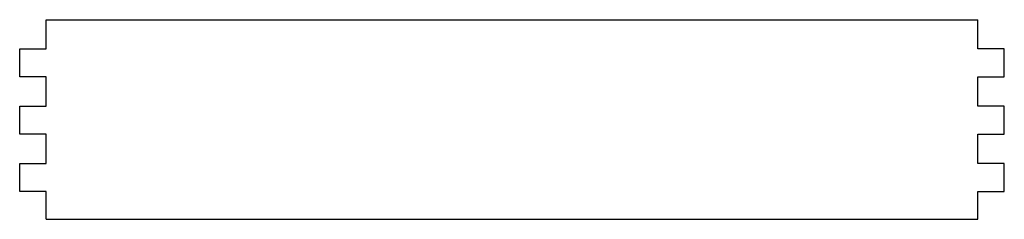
# Model space of a CAD drawing. Header units: metres. Extents: x -20 to 720, y 0 to 150.
import ezdxf

# ---------------------------------------------------------------- set-up
doc = ezdxf.new("R2010")
doc.units = ezdxf.units.M

msp = doc.modelspace()

# ---------------------------------------------------------------- linework, layer by layer
for p, q in [((0, 128), (0, 150)), ((0, 150), (700, 150)), ((700, 128), (700, 150)), ((-20, 107), (-20, 128)), ((-20, 128), (0, 128)), ((720, 128), (700, 128)), ((720, 107), (720, 128)), ((0, 107), (-20, 107)), ((0, 85), (0, 107)), ((700, 85), (700, 107)), ((700, 107), (720, 107)), ((-20, 64), (-20, 85)), ((-20, 85), (0, 85)), ((720, 85), (700, 85)), ((720, 64), (720, 85)), ((0, 64), (-20, 64)), ((0, 42), (0, 64)), ((700, 42), (700, 64)), ((700, 64), (720, 64)), ((-20, 21), (-20, 42)), ((-20, 42), (0, 42)), ((720, 42), (700, 42)), ((720, 21), (720, 42)), ((0, 21), (-20, 21)), ((0, 0), (0, 21)), ((700, 0), (700, 21)), ((700, 21), (720, 21)), ((0, 0), (700, 0))]:
    msp.add_line(p, q)

doc.saveas('drawing.dxf')
